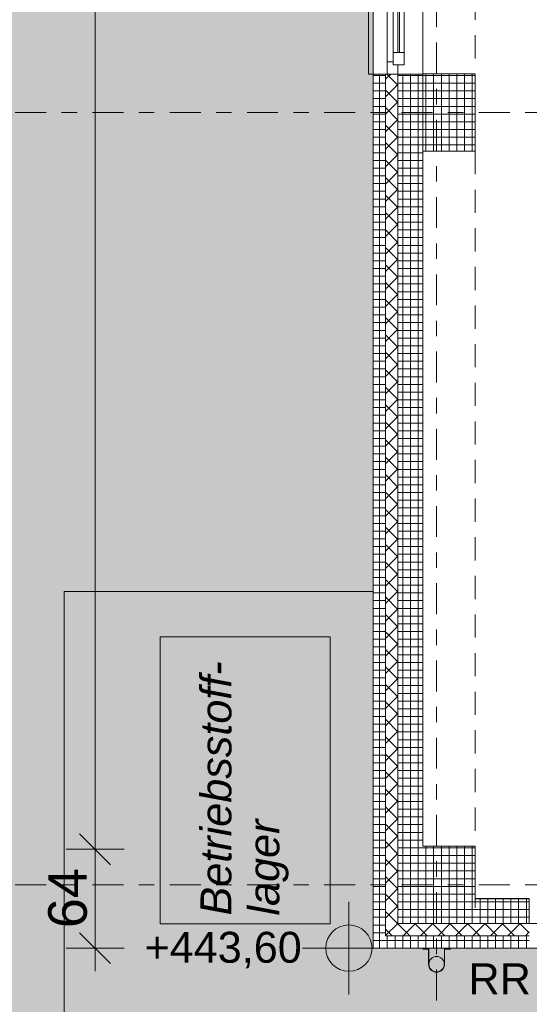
# Model space of a CAD drawing. Header units: metres. Extents: x -167 to 262, y -186 to 508.
# Tile 78 of 161: x 15.05 to 18.35, y 27.82 to 34.19. Entities that reach past the tile are written whole.
import ezdxf
from ezdxf.enums import TextEntityAlignment as Align

# ---------------------------------------------------------------- set-up
doc = ezdxf.new("R2010")
doc.units = ezdxf.units.M
doc.header["$MEASUREMENT"] = 0
for name, pattern in [('Raster', [0.4, 0.2, -0.1, 0, -0.1]), ('Strichlinie eng', [0.23, 0.15, -0.08]), ('Öffnungslinie Tür Fenster', [0.23, 0.15, -0.08])]:
    doc.linetypes.add(name, pattern=pattern)
for name, color, linetype in [('10 Stütze', 7, 'Continuous'), ('10 Wand außen', 7, 'Continuous'), ('20 Decke', 7, 'Continuous'), ('30 Dachentwässerung', 7, 'Continuous'), ('60 Auffüllung', 7, 'Continuous'), ('80 Raum', 7, 'Continuous'), ('90 Achsraster', 7, 'Continuous'), ('94 Genehmigungsplanung Bemaßung', 7, 'Continuous')]:
    doc.layers.add(name, color=color, linetype=linetype)
doc.styles.add('ERSTELLTER_STIL_1', font='arial.ttf')
doc.styles.add('ERSTELLTER_STIL_2', font='arial.ttf')
doc.styles.add('ERSTELLTER_STIL_4', font='arial.ttf')
doc.dimstyles.new('ERSTELLTER_STIL__1', dxfattribs={"dimtxt": 0.25, "dimasz": 0.19, "dimexe": 0.18, "dimexo": 0.1, "dimgap": 0, "dimtad": 1, "dimtih": 1, "dimtoh": 1, "dimzin": 0, "dimdsep": 46, "dimtxsty": 'ERSTELLTER_STIL_1', "dimblk": 'ARROWHEAD_6', "dimblk1": 'ARROWHEAD_6', "dimblk2": 'ARROWHEAD_6', "dimcen": 0.09, "dimclrd": 7, "dimclre": 7, "dimclrt": 7, "dimazin": 0, "dimtfac": 1, "dimtdec": 4, "dimtmove": 0, "dimatfit": 3, "dimfxl": 1, "dimtolj": 1, "dimtzin": 0, "dimarcsym": 0})
doc.dimstyles.new('ERSTELLTER_STIL__2', dxfattribs={"dimtxt": 0.25, "dimasz": 0.19, "dimexe": 0.18, "dimexo": 0.1, "dimgap": 0, "dimtad": 1, "dimzin": 0, "dimdsep": 46, "dimtxsty": 'ERSTELLTER_STIL_1', "dimblk": 'ARROWHEAD_6', "dimblk1": 'ARROWHEAD_6', "dimblk2": 'ARROWHEAD_6', "dimcen": 0.09, "dimclrd": 7, "dimclre": 7, "dimclrt": 7, "dimazin": 0, "dimtfac": 1, "dimtdec": 4, "dimtmove": 0, "dimatfit": 3, "dimfxl": 1, "dimtolj": 1, "dimtzin": 0, "dimarcsym": 0})
pattern_1 = [(45, (27236.132094, 33357.27905), (-0.0565685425, 0.0565685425), []), (135, (27236.132094, 33357.27905), (0.0565685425, 0.0565685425), [])]
pattern_2 = [(0, (27236.132094, 33357.27905), (0, 0.05), []), (90, (27236.132094, 33357.27905), (-0.05, 0), [])]

# ---------------------------------------------------------------- blocks, each defined once
blk = doc.blocks.new('4-Flügelfenster 27_2')
at = {"layer": '10 Wand außen', "color": 7, "linetype": 'Continuous', "lineweight": 13}
for p, q in [((-2.2507, 0.16), (2.2507, 0.16)), ((-2.2507, -0.16), (-2.2507, -0.19)), ((-2.2507, -0.19), (2.2507, -0.19)), ((2.2507, -0.19), (2.2507, -0.16))]:
    blk.add_line(p, q, dxfattribs=at)
at = {"layer": '10 Wand außen', "color": 8, "linetype": 'Continuous', "lineweight": 18}
for p, q in [((-2.2507, 0), (-2.2507, 0.16)), ((2.2507, 0), (2.2507, 0.16)), ((-2.2507, -0.07), (-2.2507, 0)), ((-2.2507, -0.07), (-2.2507, 0)), ((2.2507, -0.07), (2.2507, 0)), ((2.2507, -0.07), (2.2507, 0)), ((-2.2507, -0.08), (-2.2507, -0.07)), ((-2.2507, -0.16), (-2.2507, -0.08)), ((2.2507, -0.08), (2.2507, -0.07)), ((2.2507, -0.16), (2.2507, -0.08))]:
    blk.add_line(p, q, dxfattribs=at)
at = {"layer": '10 Wand außen', "color": 7, "linetype": 'Continuous', "lineweight": 18}
for p, q in [((-2.2507, 0), (-2.1907, 0)), ((-2.1907, -0.03), (-2.1907, 0.04)), ((-2.1907, 0.04), (-2.1107, 0.04)), ((-2.1907, 0), (-2.1907, -0.03)), ((-2.1107, 0.04), (-1.1654, 0.04)), ((-2.1107, 0.04), (-2.1107, -0.03)), ((-2.1107, 0.01), (-1.1654, 0.01)), ((-1.1654, -0.03), (-1.1654, 0.04)), ((-1.1654, 0.04), (-1.1054, 0.04)), ((-1.1054, 0.04), (-1.1054, 0.005)), ((-1.1054, 0.005), (-1.1054, 0.04)), ((-1.1054, 0.04), (-1.0254, 0.04)), ((-1.1054, 0.005), (-1.0854, 0.005)), ((-1.0854, 0.005), (-1.1054, 0.005)), ((-1.0854, 0.005), (-1.0854, -0.03)), ((-1.0854, -0.03), (-1.0854, 0.005)), ((-1.0254, 0.04), (-0.07, 0.04)), ((-1.0254, 0.04), (-1.0254, -0.03)), ((-1.0254, 0.01), (-0.07, 0.01)), ((-0.07, -0.03), (-0.07, 0.04)), ((-0.07, 0.04), (0.01, 0.04)), ((0.01, 0.005), (-0.01, 0.005)), ((-0.01, 0.005), (-0.01, -0.03)), ((-0.01, -0.03), (-0.01, 0.005)), ((-0.01, 0.005), (0.01, 0.005)), ((0.01, 0.04), (0.01, 0.005)), ((0.01, 0.04), (0.07, 0.04)), ((0.01, 0.005), (0.01, 0.04)), ((0.07, 0.04), (1.0254, 0.04)), ((0.07, 0.04), (0.07, -0.03)), ((0.07, 0.01), (1.0254, 0.01)), ((1.0254, -0.03), (1.0254, 0.04)), ((1.0254, 0.04), (1.0854, 0.04)), ((1.0854, 0.04), (1.0854, 0.005)), ((1.0854, 0.005), (1.0854, 0.04)), ((1.0854, 0.04), (1.1654, 0.04)), ((1.0854, 0.005), (1.1054, 0.005)), ((1.1054, 0.005), (1.0854, 0.005)), ((1.1054, 0.005), (1.1054, -0.03)), ((1.1054, -0.03), (1.1054, 0.005)), ((1.1654, 0.04), (2.1107, 0.04)), ((1.1654, 0.04), (1.1654, -0.03)), ((1.1654, 0.01), (2.1107, 0.01)), ((2.1107, -0.03), (2.1107, 0.04)), ((2.1107, 0.04), (2.1907, 0.04)), ((2.1907, 0.04), (2.1907, -0.03)), ((2.1907, -0.03), (2.1907, 0)), ((2.1907, 0), (2.2507, 0)), ((-2.1907, -0.03), (-2.1707, -0.03)), ((-2.1107, -0.03), (-2.1907, -0.03)), ((-2.1707, -0.03), (-2.1707, -0.07)), ((-1.1654, 0), (-2.1107, 0)), ((-1.1654, -0.03), (-2.1107, -0.03)), ((-1.0854, -0.03), (-1.1654, -0.03)), ((-1.0254, -0.03), (-1.0854, -0.03)), ((-0.07, 0), (-1.0254, 0)), ((-0.07, -0.03), (-1.0254, -0.03)), ((-0.01, -0.03), (-0.07, -0.03)), ((0.07, -0.03), (-0.01, -0.03)), ((1.0254, 0), (0.07, 0)), ((1.0254, -0.03), (0.07, -0.03)), ((1.1054, -0.03), (1.0254, -0.03)), ((1.1654, -0.03), (1.1054, -0.03)), ((2.1107, 0), (1.1654, 0)), ((2.1107, -0.03), (1.1654, -0.03)), ((2.1907, -0.03), (2.1107, -0.03)), ((2.1707, -0.07), (2.1707, -0.03)), ((2.1707, -0.03), (2.1907, -0.03)), ((-2.1707, -0.07), (-2.2507, -0.07)), ((2.1707, -0.07), (-2.1707, -0.07)), ((2.2507, -0.07), (2.1707, -0.07))]:
    blk.add_line(p, q, dxfattribs=at)
at = {"layer": '10 Wand außen', "color": 7, "linetype": 'Strichlinie eng', "lineweight": 13}
blk.add_line((-2.2507, -0.16), (2.2507, -0.16), dxfattribs=at)
blk = doc.blocks.new('Standard-Rastermarker_138')
at = {"layer": '90 Achsraster', "color": 14, "linetype": 'Raster', "lineweight": 18, "true_color": 0xa80000}
blk.add_line((1, 0), (24.6809, 0), dxfattribs=at)
at = {"layer": '90 Achsraster', "color": 14, "lineweight": 18, "true_color": 0xa80000, "style": 'ERSTELLTER_STIL_2'}
for tag, p in [('AC_MarkerText_1_0', (-0.5686, -0.0686)), ('AC_MarkerText_1_1', (25.8123, -0.0686))]:
    blk.add_attdef(tag, text='', height=0.3, rotation=90, dxfattribs=at).set_placement(p, align=Align.TOP_CENTER)
blk = doc.blocks.new('Standard-Rastermarker_139')
at = {"layer": '90 Achsraster', "color": 14, "linetype": 'Raster', "lineweight": 18, "true_color": 0xa80000}
blk.add_line((1, 0), (45.4427, 0), dxfattribs=at)
at = {"layer": '90 Achsraster', "color": 14, "lineweight": 18, "true_color": 0xa80000, "style": 'ERSTELLTER_STIL_2'}
for tag, p in [('AC_MarkerText_1_0', (-0.35, 0.15)), ('AC_MarkerText_1_1', (46.7927, 0.15))]:
    blk.add_attdef(tag, text='', height=0.3, dxfattribs=at).set_placement(p, align=Align.TOP_CENTER)
blk = doc.blocks.new('Fallrohr 27')
at = {"layer": '30 Dachentwässerung', "color": 7, "linetype": 'Continuous', "lineweight": 13, "flags": 128}
for points in [[(-0.09, 0.05), (-0.0502, 0.05), (-0.0502, -0.05, 1), (0.0502, -0.05), (0.0502, 0.05), (0.09, 0.05), (0.09, 0.048), (0.052, 0.048), (0.052, -0.05, -1), (-0.052, -0.05), (-0.052, 0.048), (-0.09, 0.048)], [(-0.09, 0.05), (-0.0502, 0.05), (-0.0502, -0.05, 1), (0.0502, -0.05), (0.0502, 0.05), (0.09, 0.05), (0.09, 0.048), (0.052, 0.048), (0.052, -0.05, -1), (-0.052, -0.05), (-0.052, 0.048), (-0.09, 0.048)], [(-0.09, 0.05), (-0.0502, 0.05), (-0.0502, -0.05, 1), (0.0502, -0.05), (0.0502, 0.05), (0.09, 0.05), (0.09, 0.048), (0.052, 0.048), (0.052, -0.05, -1), (-0.052, -0.05), (-0.052, 0.048), (-0.09, 0.048)], [(0.05, -0.05, 1), (-0.05, -0.05, 1)]]:
    blk.add_lwpolyline(points, format="xyb", close=True, dxfattribs=at)
blk = doc.blocks.new('*D460', base_point=(27236.1321, 33357.279))
at = {"layer": '94 Genehmigungsplanung Bemaßung', "color": 7, "linetype": 'Continuous', "lineweight": 13}
for p, q in [((13.7853, 44.0997), (13.9853, 43.8997)), ((14.0728, 43.9997), (13.6978, 43.9997)), ((13.8853, 28.1801), (13.8853, 43.9997)), ((13.7853, 28.2801), (13.9853, 28.0801)), ((14.0728, 28.1801), (13.6978, 28.1801)), ((13.8853, 28.0301), (13.8853, 28.1801))]:
    blk.add_line(p, q, dxfattribs=at)
at = {"layer": '94 Genehmigungsplanung Bemaßung', "color": 7, "lineweight": 13, "insert": (13.8353, 35.6609), "char_height": 0.25, "attachment_point": 7, "rotation": 90, "style": 'ERSTELLTER_STIL_1'}
blk.add_mtext('\\A1;{\\pql;\\fArial|b0|i0|c0|p0;\\W1.000000;15,82}', dxfattribs=at)
blk = doc.blocks.new('ARROWHEAD_6')
at = {"color": 0, "linetype": 'Continuous', "lineweight": 0}
for p, q in [((-0.5, -0.5), (0.5, 0.5)), ((0, 0), (-1, 0))]:
    blk.add_line(p, q, dxfattribs=at)
blk = doc.blocks.new('*D492', base_point=(27236.1321, 33357.279))
at = {"layer": '94 Genehmigungsplanung Bemaßung', "color": 7, "linetype": 'Continuous', "lineweight": 13}
for p, q in [((2.3419, 25.4118), (2.3419, 25.7868)), ((17.3411, 25.4118), (17.3411, 25.7868)), ((2.4419, 25.6993), (2.2419, 25.4993)), ((17.4411, 25.6993), (17.2411, 25.4993)), ((2.1919, 25.5993), (2.3419, 25.5993)), ((2.3419, 25.5993), (17.3411, 25.5993))]:
    blk.add_line(p, q, dxfattribs=at)
at = {"layer": '94 Genehmigungsplanung Bemaßung', "color": 7, "lineweight": 13, "char_height": 0.25, "attachment_point": 7, "style": 'ERSTELLTER_STIL_1'}
for s, insert in [('\\A1;{\\pql;\\fArial|b0|i0|c0|p0;\\W1.000000;15,00}', (9.2218, 25.6493)), ('\\A1;{\\pql;\\fArial|b0|i0|c0|p0;\\W1.000000;41}', (16.8597, 25.6493))]:
    blk.add_mtext(s, dxfattribs=dict(at, insert=insert))
blk = doc.blocks.new('*D493', base_point=(27236.1321, 33357.279))
at = {"layer": '94 Genehmigungsplanung Bemaßung', "color": 7, "linetype": 'Continuous', "lineweight": 13}
for p, q in [((17.3411, 25.4118), (17.3411, 25.7868)), ((17.7511, 25.4118), (17.7511, 25.7868)), ((17.4411, 25.6993), (17.2411, 25.4993)), ((17.8511, 25.6993), (17.6511, 25.4993)), ((17.3411, 25.5993), (17.7511, 25.5993))]:
    blk.add_line(p, q, dxfattribs=at)
blk = doc.blocks.new('*D503', base_point=(27236.1321, 33357.279))
at = {"layer": '94 Genehmigungsplanung Bemaßung', "color": 7, "linetype": 'Continuous', "lineweight": 13}
for p, q in [((17.3411, 26.1165), (17.3411, 26.4915)), ((17.6611, 26.1165), (17.6611, 26.4915)), ((17.4411, 26.404), (17.2411, 26.204)), ((17.7611, 26.404), (17.5611, 26.204)), ((17.1911, 26.304), (17.3411, 26.304)), ((17.3411, 26.304), (17.6611, 26.304))]:
    blk.add_line(p, q, dxfattribs=at)
at = {"layer": '94 Genehmigungsplanung Bemaßung', "color": 7, "lineweight": 13, "insert": (16.8597, 26.354), "char_height": 0.25, "attachment_point": 7, "style": 'ERSTELLTER_STIL_1'}
blk.add_mtext('\\A1;{\\pql;\\fArial|b0|i0|c0|p0;\\W1.000000;32}', dxfattribs=at)
blk = doc.blocks.new('*D504', base_point=(27236.1321, 33357.279))
at = {"layer": '94 Genehmigungsplanung Bemaßung', "color": 7, "linetype": 'Continuous', "lineweight": 13}
for p, q in [((17.6611, 26.1165), (17.6611, 26.4915)), ((38.0011, 26.1165), (38.0011, 26.4915)), ((17.7611, 26.404), (17.5611, 26.204)), ((38.1011, 26.404), (37.9011, 26.204)), ((17.6611, 26.304), (38.0011, 26.304))]:
    blk.add_line(p, q, dxfattribs=at)
at = {"layer": '94 Genehmigungsplanung Bemaßung', "color": 7, "lineweight": 13, "char_height": 0.25, "attachment_point": 7, "style": 'ERSTELLTER_STIL_1'}
for s, insert in [('\\A1;{\\pql;\\fArial|b0|i0|c0|p0;\\W1.000000;20,34}', (27.2114, 26.354)), ('\\A1;{\\pql;\\fArial|b0|i0|c0|p0;\\W1.000000;24}', (37.5197, 26.354))]:
    blk.add_mtext(s, dxfattribs=dict(at, insert=insert))
blk = doc.blocks.new('*D512', base_point=(27236.1321, 33357.279))
at = {"layer": '94 Genehmigungsplanung Bemaßung', "color": 7, "linetype": 'Continuous', "lineweight": 13}
for p, q in [((15.4411, 28.9197), (15.6411, 28.7197)), ((15.7286, 28.8197), (15.3536, 28.8197)), ((15.5411, 28.1797), (15.5411, 28.8197)), ((15.4411, 28.2797), (15.6411, 28.0797)), ((15.7286, 28.1797), (15.3536, 28.1797)), ((15.5411, 28.0297), (15.5411, 28.1797))]:
    blk.add_line(p, q, dxfattribs=at)
at = {"layer": '94 Genehmigungsplanung Bemaßung', "color": 7, "lineweight": 13, "insert": (15.4911, 28.309), "char_height": 0.25, "attachment_point": 7, "rotation": 90, "style": 'ERSTELLTER_STIL_1'}
blk.add_mtext('\\A1;{\\pql;\\fArial|b0|i0|c0|p0;\\W1.000000;64}', dxfattribs=at)
blk = doc.blocks.new('*D513', base_point=(27236.1321, 33357.279))
at = {"layer": '94 Genehmigungsplanung Bemaßung', "color": 7, "linetype": 'Continuous', "lineweight": 13}
for p, q in [((15.4411, 43.7797), (15.6411, 43.5797)), ((15.7286, 43.6797), (15.3536, 43.6797)), ((15.5411, 28.8197), (15.5411, 43.6797)), ((15.4411, 28.9197), (15.6411, 28.7197)), ((15.7286, 28.8197), (15.3536, 28.8197))]:
    blk.add_line(p, q, dxfattribs=at)
at = {"layer": '94 Genehmigungsplanung Bemaßung', "color": 7, "lineweight": 13, "char_height": 0.25, "attachment_point": 7, "rotation": 90, "style": 'ERSTELLTER_STIL_1'}
for s, insert in [('\\A1;{\\pql;\\fArial|b0|i0|c0|p0;\\W1.000000;32}', (15.4911, 43.1983)), ('\\A1;{\\pql;\\fArial|b0|i0|c0|p0;\\W1.000000;14,86}', (15.4911, 35.63))]:
    blk.add_mtext(s, dxfattribs=dict(at, insert=insert))
blk = doc.blocks.new('*D515', base_point=(27236.1321, 33357.279))
at = {"layer": '94 Genehmigungsplanung Bemaßung', "color": 7, "linetype": 'Continuous', "lineweight": 13}
for p, q in [((14.6411, 28.6897), (14.8411, 28.4897)), ((14.9286, 28.5897), (14.5536, 28.5897)), ((14.7411, 28.1801), (14.7411, 28.5897)), ((14.6411, 28.2801), (14.8411, 28.0801)), ((14.9286, 28.1801), (14.5536, 28.1801)), ((14.7411, 28.0301), (14.7411, 28.1801))]:
    blk.add_line(p, q, dxfattribs=at)
at = {"layer": '94 Genehmigungsplanung Bemaßung', "color": 7, "lineweight": 13, "insert": (14.6911, 27.6987), "char_height": 0.25, "attachment_point": 7, "rotation": 90, "style": 'ERSTELLTER_STIL_1'}
blk.add_mtext('\\A1;{\\pql;\\fArial|b0|i0|c0|p0;\\W1.000000;41}', dxfattribs=at)
blk = doc.blocks.new('*D564', base_point=(27236.1321, 33357.279))
at = {"layer": '94 Genehmigungsplanung Bemaßung', "color": 7, "linetype": 'Continuous', "lineweight": 13}
for p, q in [((18.8153, 40.8397), (18.8153, 40.9897)), ((18.9153, 40.7397), (18.7153, 40.9397)), ((19.0028, 40.8397), (18.6278, 40.8397)), ((18.8153, 28.3397), (18.8153, 40.8397)), ((18.7153, 28.4397), (18.9153, 28.2397)), ((19.0028, 28.3397), (18.6278, 28.3397)), ((18.8153, 28.1897), (18.8153, 28.3397))]:
    blk.add_line(p, q, dxfattribs=at)
at = {"layer": '94 Genehmigungsplanung Bemaßung', "color": 7, "lineweight": 13, "insert": (18.7653, 34.1607), "char_height": 0.25, "attachment_point": 7, "rotation": 90, "style": 'ERSTELLTER_STIL_1'}
blk.add_mtext('\\A1;{\\pql;\\fArial|b0|i0|c0|p0;\\W1.000000;12,50}', dxfattribs=at)

msp = doc.modelspace()

# ---------------------------------------------------------------- hatches: boundary and pattern name
at = {"layer": '10 Stütze', "linetype": 'Continuous', "lineweight": 18}
h = msp.add_hatch(dxfattribs=at)
h.set_pattern_fill('Beton__Fertigteil_Stütze_B9', color=8, style=0, pattern_type=2)
h.set_pattern_definition(pattern_2)
h.paths.add_polyline_path([(18.0011, 33.8397), (17.6611, 33.8397), (17.6611, 33.3397), (18.0011, 33.3397)])
h = msp.add_hatch(dxfattribs=at)
h.set_pattern_fill('Beton__Fertigteil_Träger_1D', color=8, style=0, pattern_type=2)
h.set_pattern_definition(pattern_2)
h.paths.add_polyline_path([(17.5011, 28.8397), (17.5011, 28.5001), (17.6611, 28.5001), (17.6611, 28.8397)])
h = msp.add_hatch(dxfattribs=at)
h.set_pattern_fill('Beton__Fertigteil_Träger_1D', color=8, style=0, pattern_type=2)
h.set_pattern_definition(pattern_2)
h.paths.add_polyline_path([(18.0011, 28.8397), (17.6611, 28.8397), (17.6611, 28.5001), (18.0011, 28.5001)])
h = msp.add_hatch(dxfattribs=at)
h.set_pattern_fill('Beton__Fertigteil_Träger_1D', color=8, style=0, pattern_type=2)
h.set_pattern_definition(pattern_2)
h.paths.add_polyline_path([(17.6611, 28.5001), (17.5011, 28.3401), (17.6611, 28.3401)])
h = msp.add_hatch(dxfattribs=at)
h.set_pattern_fill('Beton__Fertigteil_Träger_1D', color=8, style=0, pattern_type=2)
h.set_pattern_definition(pattern_2)
h.paths.add_polyline_path([(17.5011, 28.5001), (17.5011, 28.3401), (17.6611, 28.5001)])
h = msp.add_hatch(dxfattribs=at)
h.set_pattern_fill('Beton__Fertigteil_Träger_1D', color=8, style=0, pattern_type=2)
h.set_pattern_definition(pattern_2)
h.paths.add_polyline_path([(17.6611, 28.5001), (17.6611, 28.3401), (18.0011, 28.3401), (18.0011, 28.5001)])
h = msp.add_hatch(dxfattribs=at)
h.set_pattern_fill('Beton__Fertigteil_Träger_1D', color=8, style=0, pattern_type=2)
h.set_pattern_definition(pattern_2)
h.paths.add_polyline_path([(17.5011, 28.3397), (18.0011, 28.3397), (18.0011, 28.3401), (17.6611, 28.3401), (17.5011, 28.3401)])
at = {"layer": '10 Wand außen', "linetype": 'Continuous', "lineweight": 18}
h = msp.add_hatch(dxfattribs=at)
h.set_pattern_fill('Beton__Fertigteil_Träger_1D', color=8, style=0, pattern_type=2)
h.set_pattern_definition(pattern_2)
h.paths.add_polyline_path([(17.3411, 28.2601), (17.4211, 28.2601), (17.4211, 33.8383), (17.3411, 33.8383)])
h = msp.add_hatch(dxfattribs=at)
h.set_pattern_fill('Dämmung__hart_1_0001', color=8, style=0, pattern_type=2)
h.set_pattern_definition([(315, (27236.132094, 33357.27905), (0.0565685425, 0.0565685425), []), (45, (27236.132094, 33357.27905), (-0.0565685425, 0.0565685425), [])])
h.paths.add_polyline_path([(17.4311, 33.8383), (17.4211, 33.8383), (17.4211, 28.3401), (17.5011, 28.3401), (17.5011, 33.8383)])
h = msp.add_hatch(dxfattribs=at)
h.set_pattern_fill('Beton__Fertigteil_Träger_1D', color=8, style=0, pattern_type=2)
h.set_pattern_definition(pattern_2)
h.paths.add_polyline_path([(17.5011, 28.8397), (17.6611, 28.8397), (17.6611, 33.8383), (17.5011, 33.8383)])
h = msp.add_hatch(dxfattribs=at)
h.set_pattern_fill('Beton__Fertigteil_Träger_1D', color=8, style=0, pattern_type=2)
h.set_pattern_definition(pattern_2)
h.paths.add_polyline_path([(18.0011, 28.3401), (18.3511, 28.3401), (18.3511, 28.5001), (18.0011, 28.5001)])
h = msp.add_hatch(dxfattribs=at)
h.set_pattern_fill('Dämmung__hart_1_0001', color=8, style=0, pattern_type=2)
h.set_pattern_definition(pattern_1)
h.paths.add_polyline_path([(17.4211, 28.3401), (17.4211, 28.2601), (17.5011, 28.3401)])
h = msp.add_hatch(dxfattribs=at)
h.set_pattern_fill('Dämmung__hart_1_0001', color=8, style=0, pattern_type=2)
h.set_pattern_definition(pattern_1)
h.paths.add_polyline_path([(17.5011, 28.3401), (17.4211, 28.2601), (17.5011, 28.2601)])
h = msp.add_hatch(dxfattribs=at)
h.set_pattern_fill('Dämmung__hart_1_0001', color=8, style=0, pattern_type=2)
h.set_pattern_definition(pattern_1)
h.paths.add_polyline_path([(17.5011, 28.2601), (18.3511, 28.2601), (18.3511, 28.3401), (18.0011, 28.3401), (18.0011, 28.3397), (17.5011, 28.3397)])
h = msp.add_hatch(dxfattribs=at)
h.set_pattern_fill('Beton__Fertigteil_Träger_1D', color=8, style=0, pattern_type=2)
h.set_pattern_definition(pattern_2)
h.paths.add_polyline_path([(17.3411, 28.2601), (17.3411, 28.1801), (17.4211, 28.2601)])
h = msp.add_hatch(dxfattribs=at)
h.set_pattern_fill('Beton__Fertigteil_Träger_1D', color=8, style=0, pattern_type=2)
h.set_pattern_definition(pattern_2)
h.paths.add_polyline_path([(17.4211, 28.2601), (17.3411, 28.1801), (17.4211, 28.1801)])
h = msp.add_hatch(dxfattribs=at)
h.set_pattern_fill('Beton__Fertigteil_Träger_1D', color=8, style=0, pattern_type=2)
h.set_pattern_definition(pattern_2)
h.paths.add_polyline_path([(18.3511, 28.2601), (17.4211, 28.2601), (17.4211, 28.1801), (18.3511, 28.1801)])
at = {"layer": '60 Auffüllung', "linetype": 'Continuous', "lineweight": 18, "true_color": 0xefefef}
h = msp.add_hatch(dxfattribs=at)
h.set_pattern_fill('Erde_1_0001', style=0, pattern_type=2)
h.set_pattern_definition([(0, (27236.1321, 33357.27905), (0, 0.779422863), [0.04875, -0.40125]), (0, (27236.3571, 33357.66876), (0, 0.779422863), [0.04875, -0.40125]), (60, (27236.1321, 33357.27905), (-0.675, 0.389711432), [0.04875, -0.40125]), (60, (27236.5821, 33357.27905), (-0.675, 0.389711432), [0.04875, -0.40125]), (120, (27236.18084, 33357.27905), (0.675, 0.389711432), [0.04875, -0.40125]), (120, (27236.63084, 33357.27905), (0.675, 0.389711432), [0.04875, -0.40125]), (0, (27236.1321, 33357.35405), (0, 0.15), [0, -0.15, 0, -0.225]), (45, (27236.2071, 33357.35405), (-0.1060660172, 0.1060660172), [0, -0.1125, 0, -0.1875])])
h.paths.add_polyline_path([(2.3366, 24.8593), (2.3419, 13.496, 0.033836), (8.8613, 14.0911, 0.026308), (13.8582, 15.1616, -0.024635), (17.3411, 16.2775), (17.3411, 24.6258), (15.3411, 24.6258), (15.3411, 30.4887), (17.3411, 30.4887), (17.3411, 43.9997), (58.1625, 43.9997), (58.1625, 45.7494), (101.6632, 45.7486), (101.6702, 49.0078), (2.342, 49.0078)])
h.paths.add_polyline_path([(9.5982, 27.1903), (4.651, 27.1903), (4.651, 42.9257), (4.651, 43.8257), (9.5982, 43.8257), (9.5982, 42.9257)], flags=0)
h.paths.add_polyline_path([(14.4618, 25.704, -0.414214), (13.8618, 26.304, -0.414214), (14.4618, 26.904, -0.414214), (15.0618, 26.304, -0.414214)], flags=0)
h = msp.add_hatch(color=7, dxfattribs=at)
h.paths.add_polyline_path([(15.3411, 30.4887), (15.3411, 24.6258), (17.3411, 24.6258), (17.3411, 19.3474), (38.1469, 19.3451), (40.1468, 19.3451), (40.1468, 28.1799), (38.1563, 28.1799), (38.1563, 28.1799), (17.3411, 28.1801), (17.3411, 30.4887)])
h.paths.add_polyline_path([(19.6511, 22.2576, -0.414214), (20.2511, 22.8576, -0.414214), (20.8511, 22.2576, -0.410342), (20.259, 21.6576, -0.418096)], flags=0)
at = {"layer": '94 Genehmigungsplanung Bemaßung', "linetype": 'Continuous', "lineweight": 13}
for points in [[(17.1837, 28.1797), (17.3337, 28.1797), (17.3223, 28.2371), (17.2898, 28.2857), (17.2411, 28.3183), (17.1837, 28.3297)], [(17.1837, 28.1797), (17.0337, 28.1797), (17.0451, 28.1223), (17.0776, 28.0736), (17.1263, 28.0411), (17.1837, 28.0297)]]:
    msp.add_hatch(color=7, dxfattribs=at).paths.add_polyline_path(points)

# ---------------------------------------------------------------- linework, layer by layer
at = {"layer": '10 Stütze', "color": 7, "linetype": 'Continuous', "lineweight": 13, "flags": 128}
for points in [[(17.6611, 33.3397), (18.0011, 33.3397), (18.0011, 33.8397), (17.6611, 33.8397)], [(17.5011, 28.8397), (17.5011, 28.5001)], [(18.0011, 28.5001), (18.0011, 28.8397), (17.6611, 28.8397)], [(17.5011, 28.5001), (17.5011, 28.3401)], [(17.5011, 28.3401), (17.5011, 28.3397), (18.0011, 28.3397), (18.0011, 28.3401)]]:
    msp.add_lwpolyline(points, dxfattribs=at)
at = {"layer": '10 Wand außen', "color": 8, "linetype": 'Continuous', "lineweight": 18}
for p, q in [((17.3411, 33.8383), (17.4211, 33.8383)), ((17.4211, 33.8383), (17.4311, 33.8383)), ((17.4311, 33.8383), (17.5011, 33.8383)), ((17.5011, 33.8383), (17.6611, 33.8383))]:
    msp.add_line(p, q, dxfattribs=at)
at = {"layer": '10 Wand außen', "color": 7, "linetype": 'Continuous', "lineweight": 13}
for p, q in [((17.4211, 28.3401), (17.4211, 33.8383)), ((17.5011, 28.8397), (17.5011, 33.8383)), ((17.4211, 28.3401), (17.4211, 28.2601)), ((17.4211, 28.3401), (17.4211, 28.2601)), ((18.3511, 28.3401), (18.0011, 28.3401)), ((18.3511, 28.2601), (17.4211, 28.2601))]:
    msp.add_line(p, q, dxfattribs=at)
at = {"layer": '10 Wand außen', "color": 7, "linetype": 'Continuous', "lineweight": 13, "flags": 128}
for points in [[(17.3411, 33.8383), (17.3411, 28.2601)], [(17.6611, 28.8397), (17.6611, 33.8383)], [(18.3511, 28.5001), (18.0011, 28.5001)], [(17.3411, 28.1801), (18.3511, 28.1801)]]:
    msp.add_lwpolyline(points, dxfattribs=at)
at = {"layer": '10 Wand außen', "color": 8, "linetype": 'Continuous', "lineweight": 18, "flags": 128}
msp.add_lwpolyline([(17.3411, 28.1801), (17.3411, 28.2601)], dxfattribs=at)
at = {"layer": '20 Decke', "color": 7, "linetype": 'Continuous', "lineweight": 13, "flags": 128}
msp.add_lwpolyline([(22.5011, 43.6797), (18.0011, 43.6797), (18.0011, 43.3397), (17.6611, 43.3397), (17.6611, 38.8397), (18.0011, 38.8397), (18.0011, 38.3397), (17.6611, 38.3397), (17.6611, 33.8397), (18.0011, 33.8397), (18.0011, 33.3397), (17.6611, 33.3397), (17.6611, 28.8397), (18.0011, 28.8397), (18.0011, 28.4997), (18.3511, 28.4997), (18.3511, 28.3397), (22.1511, 28.3397), (22.1511, 28.4997), (22.5011, 28.4997)], dxfattribs=at)
msp.add_lwpolyline([(15.963, 28.3369), (17.063, 28.3369), (17.063, 30.1943), (15.963, 30.1943)], close=True, dxfattribs=at)
at = {"layer": '60 Auffüllung', "color": 8, "linetype": 'Continuous', "lineweight": 18, "flags": 128}
msp.add_lwpolyline([(2.3366, 24.8593), (2.3419, 13.496, 0.033836), (8.8613, 14.0911, 0.026308), (13.8582, 15.1616, -0.024635), (17.3411, 16.2775), (17.3411, 24.6258), (15.3411, 24.6258), (15.3411, 30.4887), (17.3411, 30.4887), (17.3411, 43.9997), (58.1625, 43.9997), (58.1625, 45.7494), (101.6632, 45.7486), (101.6702, 49.0078), (2.342, 49.0078)], format="xyb", close=True, dxfattribs=at)
msp.add_lwpolyline([(15.3411, 30.4887), (17.3411, 30.4887), (17.3411, 28.1801), (38.1563, 28.1799), (38.1563, 28.1799), (40.1468, 28.1799), (40.1468, 19.3451), (38.1469, 19.3451), (17.3411, 19.3474), (17.3411, 24.6258), (15.3411, 24.6258)], close=True, dxfattribs=at)
at = {"layer": '80 Raum', "color": 7, "linetype": 'Öffnungslinie Tür Fenster', "lineweight": 13, "flags": 128}
msp.add_lwpolyline([(18.0011, 28.3397), (22.5011, 28.3397), (22.5011, 40.8397), (18.0011, 40.8397)], close=True, dxfattribs=at)
at = {"layer": '94 Genehmigungsplanung Bemaßung', "color": 7, "linetype": 'Continuous', "lineweight": 13}
for p, q in [((17.1837, 27.8797), (17.1837, 28.4797)), ((16.8837, 28.1797), (17.4837, 28.1797))]:
    msp.add_line(p, q, dxfattribs=at)
msp.add_circle((17.1837, 28.1797), 0.15, dxfattribs=at)

# ---------------------------------------------------------------- block references
at = {"layer": '10 Wand außen', "color": 7, "linetype": 'Continuous', "lineweight": 18, "xscale": -1, "rotation": 270}
msp.add_blockref('4-Flügelfenster 27_2', (17.5011, 36.089), dxfattribs=at)
at = {"layer": '30 Dachentwässerung', "color": 7, "linetype": 'Continuous', "lineweight": 13, "xscale": -1}
msp.add_blockref('Fallrohr 27', (17.7511, 28.1257), dxfattribs=at)
at = {"layer": '90 Achsraster', "color": 7, "linetype": 'Continuous', "lineweight": 18, "rotation": 270}
msp.add_blockref('Standard-Rastermarker_138', (17.7511, 47.5416), dxfattribs=at)
at = {"layer": '90 Achsraster', "color": 7, "linetype": 'Continuous', "lineweight": 18}
for p in [(13.5244, 33.5897), (13.5244, 28.5897)]:
    msp.add_blockref('Standard-Rastermarker_139', p, dxfattribs=at)

# ---------------------------------------------------------------- texts
at = {"layer": '10 Wand außen', "color": 7, "linetype": 'Continuous', "lineweight": 13, "insert": (16.2232, 28.3907), "char_height": 0.2, "attachment_point": 1, "rotation": 90, "line_spacing_factor": 0.930903, "style": 'ERSTELLTER_STIL_4'}
msp.add_mtext('\\A1;{\\pql;\\fArial|b0|i1|c0|p0;\\W1.000000;Betriebsstoff-\\P\\pql;\\fArial|b0|i1|c0|p0;\\W1.000000;lager}', dxfattribs=at)
at = {"layer": '10 Wand außen', "color": 7, "linetype": 'Continuous', "lineweight": 13, "insert": (17.9576, 28.0811), "char_height": 0.2, "attachment_point": 1, "style": 'ERSTELLTER_STIL_1'}
msp.add_mtext('\\A1;{\\pql;\\fArial|b0|i0|c0|p0;\\W1.000000;RR}', dxfattribs=at)
at = {"layer": '94 Genehmigungsplanung Bemaßung', "color": 7, "lineweight": 13, "insert": (15.861, 28.0479), "char_height": 0.2, "attachment_point": 7, "style": 'ERSTELLTER_STIL_1'}
msp.add_mtext('\\A1;{\\pql;\\fArial|b0|i0|c0|p0;\\W1.000000;+443,60}', dxfattribs=at)

# ---------------------------------------------------------------- dimensions: what is measured, and where the dimension line sits
at = {"layer": '94 Genehmigungsplanung Bemaßung', "color": 7, "linetype": 'Continuous', "lineweight": 13}
for base, p1, p2, picture, middle in [((13.8853, 43.9997), (17.3411, 28.1801), (17.3411, 43.9997), '*D460', (13.7103, 36.0797)), ((15.5411, 43.6797), (18.0011, 28.8197), (27.7039, 43.6797), '*D513', (15.3661, 36.0488)), ((18.8153, 40.8397), (18.3511, 28.3397), (18.0011, 40.8397), '*D564', (18.6403, 34.5795)), ((15.5411, 28.8197), (47.9568, 28.1797), (18.0011, 28.8197), '*D512', (15.3661, 28.4993)), ((14.7411, 28.5897), (17.3411, 28.1801), (13.1744, 28.5897), '*D515', (14.5661, 27.889))]:
    dim = msp.add_linear_dim(base=base, p1=p1, p2=p2, angle=90, dimstyle='ERSTELLTER_STIL__2', dxfattribs=at)
    dim.commit()
    dim.dimension.update_dxf_attribs({"geometry": picture, "text_midpoint": middle, "dimtype": 160, "text_rotation": 90})
for base, p1, p2, picture, middle in [((17.6611, 26.304), (17.3411, 36.0899), (17.6611, 36.0899), '*D503', (17.05, 26.479)), ((38.0011, 26.304), (17.6611, 36.0899), (38.0011, 36.0897), '*D504', (27.6302, 26.479)), ((17.3411, 25.5993), (2.3419, 13.0655), (17.3411, 28.1801), '*D492', (9.6406, 25.7743)), ((17.7511, 25.5993), (17.3411, 28.1801), (17.7511, 21.5108), '*D493', (17.05, 25.7743))]:
    dim = msp.add_linear_dim(base=base, p1=p1, p2=p2, dimstyle='ERSTELLTER_STIL__1', dxfattribs=at)
    dim.commit()
    dim.dimension.update_dxf_attribs({"geometry": picture, "text_midpoint": middle, "dimtype": 160})

doc.saveas('drawing.dxf')
